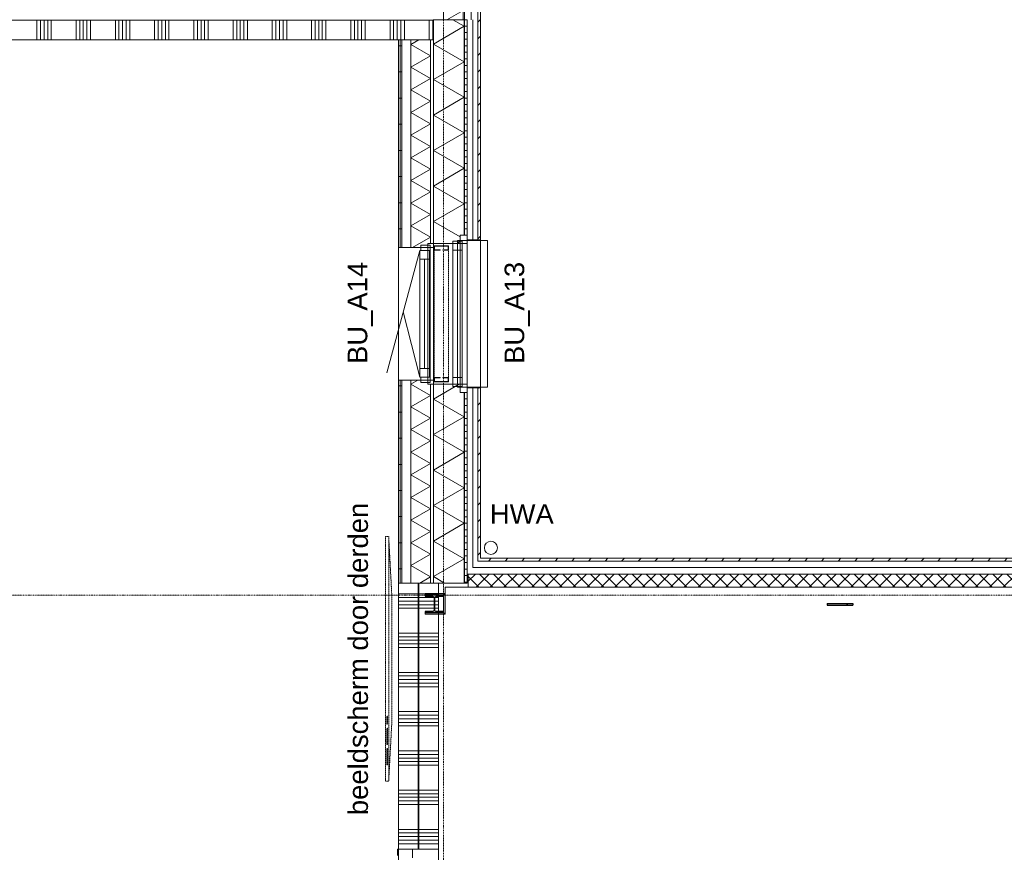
# Model space of a CAD drawing. Extents: x 0 to 92550, y 0 to 59400.
# Tile 73 of 94: x 39997 to 47526, y 31934 to 38299. Entities that reach past the tile are written whole.
import ezdxf
from ezdxf.xclip import XClip

# ---------------------------------------------------------------- set-up
doc = ezdxf.new("R2010")
doc.units = 0
doc.header["$MEASUREMENT"] = 0
doc.header["$XCLIPFRAME"] = 0
doc.linetypes.add('Streep-punt fijn', pattern=[1251.000023, 626.000023, -312.5, 0, -312.5])
doc.linetypes.add('Streeplijn ultrafijn', pattern=[117.37, 78.119999, -39.250001])
for name, color, linetype in [('ZZ 21 Buitenwand algemeen', 7, 'Continuous'), ('ZZ 21 Buitenwand spouwblad hsb', 7, 'Continuous'), ('ZZ 21 Buitenwand spouwisolatie', 7, 'Continuous'), ('ZZ 22 Binnenwand metal stud', 7, 'Continuous'), ('ZZ 28 HDC staalconstructies', 7, 'Continuous'), ('ZZ 31 Waterslagen', 7, 'Continuous'), ('ZZ 31 Zonwering', 7, 'Continuous'), ('ZZ 34 Balustrades', 7, 'Continuous'), ('ZZ 41 Buitenwandafwerking gevelhout', 7, 'Continuous'), ('ZZ 42 Aftimmerwerk algemeen', 7, 'Continuous'), ('ZZ 42 Binnenwandafwerking voorzetwand', 7, 'Continuous'), ('ZZ 43 Vloerafwerking algemeen', 7, 'Continuous'), ('ZZ 52 Hemelwaterafvoeren', 7, 'Continuous'), ('ZZ 82 Losse inrichting', 7, 'Continuous'), ('ZZ A Stramien', 7, 'Continuous'), ('ZZ B Bouwbesluitlijnen', 7, 'Continuous'), ('ZZ Info_tekst Algemeen', 7, 'Continuous'), ('ZZ Zone Gebruiksruimten', 7, 'Continuous')]:
    doc.layers.add(name, color=color, linetype=linetype)
doc.styles.add('GENERATED_STYLE_2', font='arial.ttf')
pattern_1 = [(180, (5738.867, 6500), (0, 50), [])]
pattern_2 = [(180, (5738.87, 6500), (0, 200), [])]
pattern_3 = [(45, (5738.87, 6500), (-63.63961, 63.63961), [])]

# ---------------------------------------------------------------- blocks, each defined once
blk = doc.blocks.new('*X51')
at = {"layer": 'ZZ 22 Binnenwand metal stud', "color": 7, "linetype": 'Continuous', "lineweight": 5, "ltscale": 0.01}
for p, q in [((40129.1, 38240.8), (40129.1, 38295)), ((40156.6, 38240.8), (40156.6, 38295)), ((40184, 38240.8), (40184, 38295)), ((40211.4, 38240.8), (40211.4, 38295)), ((40238.9, 38240.8), (40238.9, 38295)), ((40429.1, 38240.8), (40429.1, 38295)), ((40456.6, 38240.8), (40456.6, 38295)), ((40484, 38240.8), (40484, 38295)), ((40511.4, 38240.8), (40511.4, 38295)), ((40538.9, 38240.8), (40538.9, 38295)), ((40729.1, 38240.8), (40729.1, 38295)), ((40756.6, 38240.8), (40756.6, 38295)), ((40784, 38240.8), (40784, 38295)), ((40811.4, 38240.8), (40811.4, 38295)), ((40838.9, 38240.8), (40838.9, 38295)), ((41029.1, 38240.8), (41029.1, 38295)), ((41056.6, 38240.8), (41056.6, 38295)), ((41084, 38240.8), (41084, 38295)), ((41111.4, 38240.8), (41111.4, 38295)), ((41138.9, 38240.8), (41138.9, 38295)), ((41329.1, 38240.8), (41329.1, 38295)), ((41356.6, 38240.8), (41356.6, 38295)), ((41384, 38240.8), (41384, 38295)), ((41411.4, 38240.8), (41411.4, 38295)), ((41438.9, 38240.8), (41438.9, 38295)), ((41629.1, 38240.8), (41629.1, 38295)), ((41656.6, 38240.8), (41656.6, 38295)), ((41684, 38240.8), (41684, 38295)), ((41711.4, 38240.8), (41711.4, 38295)), ((41738.9, 38240.8), (41738.9, 38295)), ((41929.1, 38240.8), (41929.1, 38295)), ((41956.6, 38240.8), (41956.6, 38295)), ((41984, 38240.8), (41984, 38295)), ((42011.4, 38240.8), (42011.4, 38295)), ((42038.9, 38240.8), (42038.9, 38295)), ((42229.1, 38240.8), (42229.1, 38295)), ((42256.6, 38240.8), (42256.6, 38295)), ((42284, 38240.8), (42284, 38295)), ((42311.4, 38240.8), (42311.4, 38295)), ((42338.9, 38240.8), (42338.9, 38295)), ((42529.1, 38240.8), (42529.1, 38295)), ((42556.6, 38240.8), (42556.6, 38295)), ((42584, 38240.8), (42584, 38295)), ((42611.4, 38240.8), (42611.4, 38295)), ((42638.9, 38240.8), (42638.9, 38295)), ((42829.1, 38240.8), (42829.1, 38295)), ((42856.6, 38240.8), (42856.6, 38295)), ((42884, 38240.8), (42884, 38295)), ((42911.4, 38240.8), (42911.4, 38295)), ((42938.9, 38240.8), (42938.9, 38295)), ((43129.1, 38240.8), (43129.1, 38295)), ((43156.6, 38240.8), (43156.6, 38295)), ((40129.1, 38145), (40129.1, 38240.8)), ((40156.6, 38145), (40156.6, 38240.8)), ((40184, 38145), (40184, 38240.8)), ((40211.4, 38145), (40211.4, 38240.8)), ((40238.9, 38145), (40238.9, 38240.8)), ((40429.1, 38145), (40429.1, 38240.8)), ((40456.6, 38145), (40456.6, 38240.8)), ((40484, 38145), (40484, 38240.8)), ((40511.4, 38145), (40511.4, 38240.8)), ((40538.9, 38145), (40538.9, 38240.8)), ((40729.1, 38145), (40729.1, 38240.8)), ((40756.6, 38145), (40756.6, 38240.8)), ((40784, 38145), (40784, 38240.8)), ((40811.4, 38145), (40811.4, 38240.8)), ((40838.9, 38145), (40838.9, 38240.8)), ((41029.1, 38145), (41029.1, 38240.8)), ((41056.6, 38145), (41056.6, 38240.8)), ((41084, 38145), (41084, 38240.8)), ((41111.4, 38145), (41111.4, 38240.8)), ((41138.9, 38145), (41138.9, 38240.8)), ((41329.1, 38145), (41329.1, 38240.8)), ((41356.6, 38145), (41356.6, 38240.8)), ((41384, 38145), (41384, 38240.8)), ((41411.4, 38145), (41411.4, 38240.8)), ((41438.9, 38145), (41438.9, 38240.8)), ((41629.1, 38145), (41629.1, 38240.8)), ((41656.6, 38145), (41656.6, 38240.8)), ((41684, 38145), (41684, 38240.8)), ((41711.4, 38145), (41711.4, 38240.8)), ((41738.9, 38145), (41738.9, 38240.8)), ((41929.1, 38145), (41929.1, 38240.8)), ((41956.6, 38145), (41956.6, 38240.8)), ((41984, 38145), (41984, 38240.8)), ((42011.4, 38145), (42011.4, 38240.8)), ((42038.9, 38145), (42038.9, 38240.8)), ((42229.1, 38145), (42229.1, 38240.8)), ((42256.6, 38145), (42256.6, 38240.8)), ((42284, 38145), (42284, 38240.8)), ((42311.4, 38145), (42311.4, 38240.8)), ((42338.9, 38145), (42338.9, 38240.8)), ((42529.1, 38145), (42529.1, 38240.8)), ((42556.6, 38145), (42556.6, 38240.8)), ((42584, 38145), (42584, 38240.8)), ((42611.4, 38145), (42611.4, 38240.8)), ((42638.9, 38145), (42638.9, 38240.8)), ((42829.1, 38145), (42829.1, 38240.8)), ((42856.6, 38145), (42856.6, 38240.8)), ((42884, 38145), (42884, 38240.8)), ((42911.4, 38145), (42911.4, 38240.8)), ((42938.9, 38145), (42938.9, 38240.8)), ((43129.1, 38145), (43129.1, 38240.8)), ((43156.6, 38145), (43156.6, 38240.8))]:
    blk.add_line(p, q, dxfattribs=at)
blk = doc.blocks.new('*X68')
at = {"layer": 'ZZ 21 Buitenwand spouwblad hsb', "color": 7, "linetype": 'Continuous', "lineweight": 5, "ltscale": 0.01}
for p, q in [((43395.9, 38248.5), (43160.9, 38112.8)), ((43395.9, 38248.5), (43310.1, 38298)), ((43395.9, 37977.1), (43160.9, 38112.8)), ((43395.9, 37977.1), (43160.9, 37841.5)), ((43395.9, 37705.8), (43160.9, 37841.5)), ((43395.9, 37705.8), (43160.9, 37570.1)), ((43395.9, 37434.4), (43160.9, 37570.1)), ((43395.9, 37434.4), (43160.9, 37298.8)), ((43395.9, 37163.1), (43160.9, 37298.8)), ((43395.9, 37163.1), (43160.9, 37027.4)), ((43395.9, 36891.7), (43160.9, 37027.4)), ((43395.9, 36891.7), (43160.9, 36756)), ((43364.9, 36638.3), (43160.9, 36756)), ((43364.9, 36602.5), (43340.7, 36588.5))]:
    blk.add_line(p, q, dxfattribs=at)
blk = doc.blocks.new('*X69')
at = {"layer": 'ZZ 21 Buitenwand spouwblad hsb', "color": 7, "linetype": 'Continuous', "lineweight": 5, "ltscale": 0.01}
for p, q in [((43357, 35512.5), (43160.9, 35399.3)), ((43395.9, 35263.6), (43160.9, 35399.3)), ((43395.9, 35263.6), (43160.9, 35127.9)), ((43395.9, 34992.2), (43160.9, 35127.9)), ((43395.9, 34992.2), (43160.9, 34856.6)), ((43395.9, 34720.9), (43160.9, 34856.6)), ((43395.9, 34720.9), (43160.9, 34585.2)), ((43395.9, 34449.5), (43160.9, 34585.2)), ((43395.9, 34449.5), (43160.9, 34313.8)), ((43395.9, 34178.2), (43160.9, 34313.8)), ((43395.9, 34178.2), (43160.9, 34042.5)), ((43246.6, 33993), (43160.9, 34042.5))]:
    blk.add_line(p, q, dxfattribs=at)
blk = doc.blocks.new('*X71')
at = {"layer": 'ZZ 22 Binnenwand metal stud', "color": 7, "linetype": 'Continuous', "lineweight": 5, "ltscale": 0.01}
for p, q in [((43048.9, 33909.7), (43185.9, 33909.7)), ((43048.9, 33882.3), (43185.9, 33882.3)), ((43185.9, 33909.7), (43198.9, 33909.7)), ((43185.9, 33882.3), (43198.9, 33882.3)), ((43048.9, 33854.9), (43185.9, 33854.9)), ((43048.9, 33827.4), (43185.9, 33827.4)), ((43185.9, 33854.9), (43198.9, 33854.9)), ((43185.9, 33827.4), (43198.9, 33827.4)), ((43048.9, 33800), (43185.9, 33800)), ((43185.9, 33800), (43198.9, 33800)), ((43048.9, 33609.7), (43185.9, 33609.7)), ((43048.9, 33582.3), (43185.9, 33582.3)), ((43185.9, 33609.7), (43198.9, 33609.7)), ((43185.9, 33582.3), (43198.9, 33582.3)), ((43048.9, 33554.9), (43185.9, 33554.9)), ((43048.9, 33527.4), (43185.9, 33527.4)), ((43185.9, 33554.9), (43198.9, 33554.9)), ((43185.9, 33527.4), (43198.9, 33527.4)), ((43048.9, 33500), (43185.9, 33500)), ((43185.9, 33500), (43198.9, 33500)), ((43048.9, 33309.7), (43185.9, 33309.7)), ((43048.9, 33282.3), (43185.9, 33282.3)), ((43185.9, 33309.7), (43198.9, 33309.7)), ((43185.9, 33282.3), (43198.9, 33282.3)), ((43048.9, 33254.9), (43185.9, 33254.9)), ((43048.9, 33227.4), (43185.9, 33227.4)), ((43185.9, 33254.9), (43198.9, 33254.9)), ((43185.9, 33227.4), (43198.9, 33227.4)), ((43048.9, 33200), (43185.9, 33200)), ((43185.9, 33200), (43198.9, 33200)), ((43048.9, 33009.7), (43185.9, 33009.7)), ((43048.9, 32982.3), (43185.9, 32982.3)), ((43185.9, 33009.7), (43198.9, 33009.7)), ((43185.9, 32982.3), (43198.9, 32982.3)), ((43048.9, 32954.9), (43185.9, 32954.9)), ((43048.9, 32927.4), (43185.9, 32927.4)), ((43185.9, 32954.9), (43198.9, 32954.9)), ((43185.9, 32927.4), (43198.9, 32927.4)), ((43048.9, 32900), (43185.9, 32900)), ((43185.9, 32900), (43198.9, 32900)), ((43048.9, 32709.7), (43185.9, 32709.7)), ((43048.9, 32682.3), (43185.9, 32682.3)), ((43185.9, 32709.7), (43198.9, 32709.7)), ((43185.9, 32682.3), (43198.9, 32682.3)), ((43048.9, 32654.9), (43185.9, 32654.9)), ((43048.9, 32627.4), (43185.9, 32627.4)), ((43185.9, 32654.9), (43198.9, 32654.9)), ((43185.9, 32627.4), (43198.9, 32627.4)), ((43048.9, 32600), (43185.9, 32600)), ((43185.9, 32600), (43198.9, 32600)), ((43048.9, 32409.7), (43185.9, 32409.7)), ((43048.9, 32382.3), (43185.9, 32382.3)), ((43185.9, 32409.7), (43198.9, 32409.7)), ((43185.9, 32382.3), (43198.9, 32382.3)), ((43048.9, 32354.9), (43185.9, 32354.9)), ((43048.9, 32327.4), (43185.9, 32327.4)), ((43048.9, 32300), (43185.9, 32300)), ((43185.9, 32354.9), (43198.9, 32354.9)), ((43185.9, 32327.4), (43198.9, 32327.4)), ((43185.9, 32300), (43198.9, 32300)), ((43048.9, 32109.7), (43185.9, 32109.7)), ((43048.9, 32082.3), (43185.9, 32082.3)), ((43185.9, 32109.7), (43198.9, 32109.7)), ((43185.9, 32082.3), (43198.9, 32082.3)), ((43048.9, 32054.9), (43185.9, 32054.9)), ((43048.9, 32027.4), (43185.9, 32027.4)), ((43048.9, 32000), (43185.9, 32000)), ((43185.9, 32054.9), (43198.9, 32054.9)), ((43185.9, 32027.4), (43198.9, 32027.4)), ((43185.9, 32000), (43198.9, 32000))]:
    blk.add_line(p, q, dxfattribs=at)
blk = doc.blocks.new('*X72')
at = {"layer": 'ZZ 22 Binnenwand metal stud', "color": 7, "linetype": 'Continuous', "lineweight": 5, "ltscale": 0.01}
for p, q in [((42893.9, 33909.7), (43043.9, 33909.7)), ((42893.9, 33882.3), (43043.9, 33882.3)), ((42893.9, 33854.9), (43043.9, 33854.9)), ((42893.9, 33827.4), (43043.9, 33827.4)), ((42893.9, 33800), (43043.9, 33800)), ((42893.9, 33609.7), (43043.9, 33609.7)), ((42893.9, 33582.3), (43043.9, 33582.3)), ((42893.9, 33554.9), (43043.9, 33554.9)), ((42893.9, 33527.4), (43043.9, 33527.4)), ((42893.9, 33500), (43043.9, 33500)), ((42893.9, 33309.7), (43043.9, 33309.7)), ((42893.9, 33282.3), (43043.9, 33282.3)), ((42893.9, 33254.9), (43043.9, 33254.9)), ((42893.9, 33227.4), (43043.9, 33227.4)), ((42893.9, 33200), (43043.9, 33200)), ((42893.9, 33009.7), (43043.9, 33009.7)), ((42893.9, 32982.3), (43043.9, 32982.3)), ((42893.9, 32954.9), (43043.9, 32954.9)), ((42893.9, 32927.4), (43043.9, 32927.4)), ((42893.9, 32900), (43043.9, 32900)), ((42893.9, 32709.7), (43043.9, 32709.7)), ((42893.9, 32682.3), (43043.9, 32682.3)), ((42893.9, 32654.9), (43043.9, 32654.9)), ((42893.9, 32627.4), (43043.9, 32627.4)), ((42893.9, 32600), (43043.9, 32600)), ((42893.9, 32409.7), (43043.9, 32409.7)), ((42893.9, 32382.3), (43043.9, 32382.3)), ((42893.9, 32354.9), (43043.9, 32354.9)), ((42893.9, 32327.4), (43043.9, 32327.4)), ((42893.9, 32300), (43043.9, 32300)), ((42893.9, 32109.7), (43043.9, 32109.7)), ((42893.9, 32082.3), (43043.9, 32082.3)), ((42893.9, 32054.9), (43043.9, 32054.9)), ((42893.9, 32027.4), (43043.9, 32027.4)), ((42893.9, 32000), (43043.9, 32000))]:
    blk.add_line(p, q, dxfattribs=at)
blk = doc.blocks.new('*X177')
at = {"layer": 'ZZ 21 Buitenwand spouwisolatie', "color": 7, "linetype": 'Continuous', "lineweight": 5, "ltscale": 0.01}
for p, q in [((43318, 38502), (43238.9, 38456.3)), ((43388.9, 38369.7), (43238.9, 38456.3)), ((43388.9, 38369.7), (43264.6, 38298))]:
    blk.add_line(p, q, dxfattribs=at)
blk = doc.blocks.new('*X217')
at = {"layer": 'ZZ 42 Binnenwandafwerking voorzetwand', "color": 7, "linetype": 'Continuous', "lineweight": 5, "ltscale": 0.01}
for p, q in [((43042, 35542.5), (42988.9, 35511.9)), ((43138.9, 35425.2), (42988.9, 35511.9)), ((43138.9, 35425.2), (42988.9, 35338.6)), ((43138.9, 35252), (42988.9, 35338.6)), ((43138.9, 35252), (42988.9, 35165.4)), ((43138.9, 35078.8), (42988.9, 35165.4)), ((43138.9, 35078.8), (42988.9, 34992.2)), ((43138.9, 34905.6), (42988.9, 34992.2)), ((43138.9, 34905.6), (42988.9, 34819)), ((43138.9, 34732.4), (42988.9, 34819)), ((43138.9, 34732.4), (42988.9, 34645.8)), ((43138.9, 34559.2), (42988.9, 34645.8)), ((43138.9, 34559.2), (42988.9, 34472.6)), ((43138.9, 34386), (42988.9, 34472.6)), ((43138.9, 34386), (42988.9, 34299.4)), ((43138.9, 34212.8), (42988.9, 34299.4)), ((43138.9, 34212.8), (42988.9, 34126.2)), ((43138.9, 34039.6), (42988.9, 34126.2)), ((43138.9, 34039.6), (43058.1, 33993))]:
    blk.add_line(p, q, dxfattribs=at)
blk = doc.blocks.new('*X218')
at = {"layer": 'ZZ 42 Binnenwandafwerking voorzetwand', "color": 7, "linetype": 'Continuous', "lineweight": 5, "ltscale": 0.01}
for p, q in [((43049.6, 38145), (42988.9, 38109.9)), ((43138.9, 38023.3), (42988.9, 38109.9)), ((43138.9, 38023.3), (42988.9, 37936.7)), ((43138.9, 37850.1), (42988.9, 37936.7)), ((43138.9, 37850.1), (42988.9, 37763.5)), ((43138.9, 37676.9), (42988.9, 37763.5)), ((43138.9, 37676.9), (42988.9, 37590.3)), ((43138.9, 37503.7), (42988.9, 37590.3)), ((43138.9, 37503.7), (42988.9, 37417.1)), ((43138.9, 37330.5), (42988.9, 37417.1)), ((43138.9, 37330.5), (42988.9, 37243.9)), ((43138.9, 37157.3), (42988.9, 37243.9)), ((43138.9, 37157.3), (42988.9, 37070.7)), ((43138.9, 36984.1), (42988.9, 37070.7)), ((43138.9, 36984.1), (42988.9, 36897.5)), ((43138.9, 36810.9), (42988.9, 36897.5)), ((43138.9, 36810.9), (42988.9, 36724.3)), ((43138.9, 36637.7), (42988.9, 36724.3)), ((43138.9, 36637.7), (43001.7, 36558.5))]:
    blk.add_line(p, q, dxfattribs=at)
blk = doc.blocks.new('Drawing_1_1', base_point=(5738.9, 6500))
at = {"layer": 'ZZ 21 Buitenwand algemeen', "linetype": 'Continuous', "lineweight": 0, "true_color": 0x000000}
h = blk.add_hatch(dxfattribs=at)
h.set_pattern_fill('415_Isolatie_ruit_0001', color=18, style=0, pattern_type=2)
h.set_pattern_definition([(225, (5738.87, 6500), (-53.03301, 53.03301), []), (315, (5738.87, 6500), (53.03301, 53.03301), [])])
h.paths.add_polyline_path([(43427.9, 34061), (43427.9, 33961), (56376.6, 33961), (56376.6, 34061)])
at = {"layer": 'ZZ 21 Buitenwand spouwblad hsb', "linetype": 'Continuous', "lineweight": 0, "true_color": 0x7f7f7f}
for points in [[(43395.9, 38298), (43395.9, 36651.5), (43399.9, 36651.5), (43399.9, 38298)], [(43399.9, 35449.5), (43395.9, 35449.5), (43395.9, 33993), (43399.9, 33993)]]:
    blk.add_hatch(color=8, dxfattribs=at).paths.add_polyline_path(points)
at = {"layer": 'ZZ 21 Buitenwand spouwblad hsb', "linetype": 'Continuous', "lineweight": 0, "true_color": 0x000000}
h = blk.add_hatch(dxfattribs=at)
h.set_pattern_fill('325_Hout_plaatmateriaal__BC', color=18, style=0, pattern_type=2)
h.set_pattern_definition(pattern_1)
h.paths.add_polyline_path([(43399.9, 38298), (43399.9, 36651.5), (43417.9, 36651.5), (43417.9, 38298)])
h = blk.add_hatch(dxfattribs=at)
h.set_pattern_fill('325_Hout_plaatmateriaal__BC', color=18, style=0, pattern_type=2)
h.set_pattern_definition(pattern_1)
h.paths.add_polyline_path([(43399.9, 35449.5), (43399.9, 33993), (43417.9, 33993), (43417.9, 35449.5)])
at = {"layer": 'ZZ 28 HDC staalconstructies', "linetype": 'Continuous', "lineweight": 0, "true_color": 0x000000}
h = blk.add_hatch(dxfattribs=at)
h.set_pattern_fill('515_Staal_0001', color=18, style=0, pattern_type=2)
h.set_pattern_definition([(315, (43098.87, 33767), (159.1, 159.1), []), (315, (43045.83, 33713.97), (159.1, 159.1), [])])
h.paths.add_polyline_path([(43098.9, 33775.5), (43098.9, 33767), (43238.9, 33767), (43238.9, 33775.5), (43183.6, 33775.5, -0.414214), (43171.6, 33787.5), (43171.6, 33879.5, -0.414214), (43183.6, 33891.5), (43238.9, 33891.5), (43238.9, 33900), (43098.9, 33900), (43098.9, 33891.5), (43154.1, 33891.5, -0.414214), (43166.1, 33879.5), (43166.1, 33787.5, -0.414214), (43154.1, 33775.5)])
h = blk.add_hatch(dxfattribs=at)
h.set_pattern_fill('515_Staal_0001', color=18, style=0, pattern_type=2)
h.set_pattern_definition([(45, (5738.87, 6500), (-159.099, 159.099), []), (45, (5685.83, 6553.03), (-159.099, 159.099), [])])
h.paths.add_polyline_path([(46368.7, 33823.5), (46368.7, 33835.5), (46173, 33835.7), (46173, 33823.7)])
at = {"layer": 'ZZ 41 Buitenwandafwerking gevelhout', "linetype": 'Continuous', "lineweight": 0, "true_color": 0x000000}
h = blk.add_hatch(dxfattribs=at)
h.set_pattern_fill('310_Naaldhout__01__0001', color=18, style=0, pattern_type=2)
h.set_pattern_definition(pattern_3)
h.paths.add_polyline_path([(43499.9, 38618), (43499.9, 38298), (43520.9, 38298), (43520.9, 38618)])
h = blk.add_hatch(dxfattribs=at)
h.set_pattern_fill('310_Naaldhout__01__0001', color=18, style=0, pattern_type=2)
h.set_pattern_definition(pattern_3)
h.paths.add_polyline_path([(43499.9, 38298), (43499.9, 36615.5), (43520.9, 36615.5), (43520.9, 38298)])
h = blk.add_hatch(dxfattribs=at)
h.set_pattern_fill('310_Naaldhout__01__0001', color=18, style=0, pattern_type=2)
h.set_pattern_definition(pattern_3)
h.paths.add_polyline_path([(43520.9, 35485.5), (43499.9, 35485.5), (43499.9, 34182), (43520.9, 34182)])
h = blk.add_hatch(dxfattribs=at)
h.set_pattern_fill('310_Naaldhout__01__0001', color=18, style=0, pattern_type=2)
h.set_pattern_definition(pattern_3)
h.paths.add_polyline_path([(43499.9, 34161), (43503, 34161), (43520.9, 34182), (43499.9, 34182)])
h = blk.add_hatch(dxfattribs=at)
h.set_pattern_fill('310_Naaldhout__01__0001', color=18, style=0, pattern_type=2)
h.set_pattern_definition(pattern_3)
h.paths.add_polyline_path([(43520.9, 34182), (43503, 34161), (43520.9, 34161)])
h = blk.add_hatch(dxfattribs=at)
h.set_pattern_fill('310_Naaldhout__01__0001', color=18, style=0, pattern_type=2)
h.set_pattern_definition(pattern_3)
h.paths.add_polyline_path([(56450.6, 34182), (43520.9, 34182), (43520.9, 34161), (56450.6, 34161)])
at = {"layer": 'ZZ 42 Aftimmerwerk algemeen', "linetype": 'Continuous', "lineweight": 0, "true_color": 0x7f7f7f}
for points in [[(43238.9, 33912), (43098.9, 33912), (43098.9, 33900), (43238.9, 33900)], [(43238.9, 33900), (43250.9, 33912), (43238.9, 33912)], [(43238.9, 33900), (43250.9, 33900), (43250.9, 33912)], [(43238.9, 33900), (43238.9, 33767), (43250.9, 33767), (43250.9, 33900)], [(43238.9, 33767), (43098.9, 33767), (43098.9, 33755), (43238.9, 33755)], [(43238.9, 33767), (43250.9, 33755), (43250.9, 33767)], [(43238.9, 33755), (43250.9, 33755), (43238.9, 33767)]]:
    blk.add_hatch(color=8, dxfattribs=at).paths.add_polyline_path(points)
at = {"layer": 'ZZ 42 Binnenwandafwerking voorzetwand', "linetype": 'Continuous', "lineweight": 0, "true_color": 0x000000}
h = blk.add_hatch(dxfattribs=at)
h.set_pattern_fill('930_Lijnen_vert_200_0001', color=18, style=0, pattern_type=2)
h.set_pattern_definition(pattern_2)
h.paths.add_polyline_path([(42893.9, 38145), (42893.9, 36558.5), (42906.4, 36558.5), (42906.4, 38145)])
h = blk.add_hatch(dxfattribs=at)
h.set_pattern_fill('930_Lijnen_vert_200_0001', color=18, style=0, pattern_type=2)
h.set_pattern_definition(pattern_2)
h.paths.add_polyline_path([(42906.4, 36558.5), (42918.9, 36558.5), (42918.9, 38145), (42906.4, 38145)])
h = blk.add_hatch(dxfattribs=at)
h.set_pattern_fill('930_Lijnen_vert_200_0001', color=18, style=0, pattern_type=2)
h.set_pattern_definition(pattern_2)
h.paths.add_polyline_path([(42893.9, 33993), (42906.4, 33993), (42906.4, 35542.5), (42893.9, 35542.5)])
h = blk.add_hatch(dxfattribs=at)
h.set_pattern_fill('930_Lijnen_vert_200_0001', color=18, style=0, pattern_type=2)
h.set_pattern_definition(pattern_2)
h.paths.add_polyline_path([(42906.4, 35542.5), (42906.4, 33993), (42918.9, 33993), (42918.9, 35542.5)])
at = {"layer": 'ZZ 21 Buitenwand algemeen', "color": 7, "linetype": 'Continuous', "lineweight": 15, "ltscale": 0.01, "flags": 128}
for points in [[(56376.6, 34061), (43427.9, 34061)], [(43427.9, 34061), (43427.9, 33961)], [(43427.9, 33961), (56376.6, 33961)]]:
    blk.add_lwpolyline(points, dxfattribs=at)
at = {"layer": 'ZZ 21 Buitenwand spouwblad hsb', "color": 7, "linetype": 'Continuous', "lineweight": 9, "ltscale": 0.01}
for p, q in [((43395.9, 36651.5), (43395.9, 38298)), ((43399.9, 36651.5), (43399.9, 38298)), ((43364.9, 36588.5), (43364.9, 36651.5)), ((43417.9, 36651.5), (43364.9, 36651.5)), ((43364.9, 36588.5), (43160.9, 36588.5)), ((43395.9, 36588.5), (43160.9, 36588.5)), ((43399.9, 36588.5), (43395.9, 36588.5)), ((43417.9, 36588.5), (43399.9, 36588.5)), ((43364.9, 35512.5), (43160.9, 35512.5)), ((43395.9, 35512.5), (43160.9, 35512.5)), ((43364.9, 35449.5), (43364.9, 35512.5)), ((43399.9, 35512.5), (43395.9, 35512.5)), ((43417.9, 35512.5), (43399.9, 35512.5)), ((43417.9, 35449.5), (43364.9, 35449.5)), ((43395.9, 33993), (43395.9, 35449.5)), ((43399.9, 33993), (43399.9, 35449.5))]:
    blk.add_line(p, q, dxfattribs=at)
at = {"layer": 'ZZ 21 Buitenwand spouwblad hsb', "color": 255, "linetype": 'Continuous', "lineweight": 0, "ltscale": 0.01}
blk.add_line((43417.9, 35449.5), (43417.9, 36651.5), dxfattribs=at)
at = {"layer": 'ZZ 21 Buitenwand spouwblad hsb', "color": 7, "linetype": 'Continuous', "lineweight": 9, "ltscale": 0.01, "flags": 128}
for points in [[(43160.9, 38298), (43160.9, 36588.5)], [(43395.9, 38298), (43160.9, 38298)], [(43399.9, 38298), (43395.9, 38298)], [(43417.9, 38298), (43399.9, 38298)], [(43417.9, 36651.5), (43417.9, 38298)], [(43160.9, 35512.5), (43160.9, 33993)], [(43417.9, 33993), (43417.9, 35449.5)], [(43395.9, 33993), (43160.9, 33993)], [(43399.9, 33993), (43395.9, 33993)], [(43417.9, 33993), (43399.9, 33993)]]:
    blk.add_lwpolyline(points, dxfattribs=at)
blk.add_lwpolyline([(43417.9, 35449.5), (43364.9, 35449.5), (43364.9, 36651.5), (43417.9, 36651.5)], close=True, dxfattribs=at)
at = {"layer": 'ZZ 21 Buitenwand spouwisolatie', "color": 7, "linetype": 'Continuous', "lineweight": 9, "ltscale": 0.01, "flags": 128}
for points in [[(43238.9, 38502), (43238.9, 38298)], [(43388.9, 38298), (43388.9, 38502)], [(43238.9, 38298), (43388.9, 38298)]]:
    blk.add_lwpolyline(points, dxfattribs=at)
at = {"layer": 'ZZ 22 Binnenwand metal stud', "color": 7, "linetype": 'Continuous', "lineweight": 15, "ltscale": 0.01}
for p, q in [((43160.9, 38295), (34558.9, 38295)), ((43043.9, 31959.5), (43043.9, 33993)), ((43048.9, 31959.5), (43048.9, 33993)), ((42893.9, 31959.5), (43000.9, 31959.5)), ((42893.9, 31959.5), (43000.9, 31959.5)), ((42893.9, 31959.5), (43000.9, 31959.5)), ((43000.9, 31959.5), (43043.9, 31959.5)), ((43000.9, 31959.5), (43043.9, 31959.5)), ((43048.9, 31959.5), (43198.9, 31959.5)), ((43048.9, 31959.5), (43198.9, 31959.5))]:
    blk.add_line(p, q, dxfattribs=at)
at = {"layer": 'ZZ 22 Binnenwand metal stud', "color": 7, "linetype": 'Continuous', "lineweight": 9, "ltscale": 0.01}
for p, q in [((43000.9, 31959.5), (42886.9, 31959.5)), ((42886.9, 31959.5), (42886.9, 31909.5)), ((43000.9, 31892.5), (43000.9, 31959.5))]:
    blk.add_line(p, q, dxfattribs=at)
at = {"layer": 'ZZ 22 Binnenwand metal stud', "color": 7, "linetype": 'Continuous', "lineweight": 5, "ltscale": 0.01}
blk.add_line((43043.9, 31959.5), (43048.9, 31959.5), dxfattribs=at)
blk.add_line((43043.9, 31959.5), (43048.9, 31959.5), dxfattribs=at)
at = {"layer": 'ZZ 22 Binnenwand metal stud', "color": 7, "linetype": 'Continuous', "lineweight": 5, "ltscale": 0.01, "flags": 128}
for points in [[(43160.9, 38300), (43160.9, 38295)], [(43048.9, 33993), (43043.9, 33993)]]:
    blk.add_lwpolyline(points, dxfattribs=at)
at = {"layer": 'ZZ 22 Binnenwand metal stud', "color": 7, "linetype": 'Continuous', "lineweight": 15, "ltscale": 0.01, "flags": 128}
for points in [[(43160.9, 38295), (43160.9, 38145)], [(34558.9, 38145), (43160.9, 38145)], [(43043.9, 33993), (42893.9, 33993)], [(42893.9, 33993), (42893.9, 31959.5)], [(43198.9, 33993), (43048.9, 33993)], [(43198.9, 31959.5), (43198.9, 33993)]]:
    blk.add_lwpolyline(points, dxfattribs=at)
at = {"layer": 'ZZ 28 HDC staalconstructies', "color": 7, "linetype": 'Continuous', "lineweight": 25, "ltscale": 0.01}
for p, q in [((46173, 33835.7), (46173, 33823.7)), ((46173, 33835.7), (46368.7, 33835.5)), ((46173, 33823.7), (46368.7, 33823.5)), ((46368.7, 33835.5), (46368.7, 33823.5))]:
    blk.add_line(p, q, dxfattribs=at)
at = {"layer": 'ZZ 28 HDC staalconstructies', "color": 7, "linetype": 'Continuous', "lineweight": 25, "ltscale": 0.01, "flags": 128}
blk.add_lwpolyline([(43098.9, 33775.5), (43098.9, 33767), (43238.9, 33767), (43238.9, 33775.5), (43183.6, 33775.5, -0.414214), (43171.6, 33787.5), (43171.6, 33879.5, -0.414214), (43183.6, 33891.5), (43238.9, 33891.5), (43238.9, 33900), (43098.9, 33900), (43098.9, 33891.5), (43154.1, 33891.5, -0.414214), (43166.1, 33879.5), (43166.1, 33787.5, -0.414214), (43154.1, 33775.5)], format="xyb", close=True, dxfattribs=at)
at = {"layer": 'ZZ 31 Waterslagen', "color": 7, "linetype": 'Continuous', "lineweight": 9, "ltscale": 0.01}
for p, q in [((43344.4, 35490.5), (43344.4, 36610.5)), ((43574.4, 36610.5), (43344.4, 36610.5)), ((43574.4, 35490.5), (43574.4, 36610.5)), ((43574.4, 35490.5), (43344.4, 35490.5))]:
    blk.add_line(p, q, dxfattribs=at)
at = {"layer": 'ZZ 31 Zonwering', "color": 7, "linetype": 'Continuous', "lineweight": 9, "ltscale": 0.01}
for p, q in [((43167.4, 36571), (43277.4, 36571)), ((43167.4, 36537.5), (43167.4, 36571)), ((43212.4, 36537.5), (43167.4, 36537.5)), ((43274.4, 36568), (43170.4, 36568)), ((43170.4, 36568), (43170.4, 36540.5)), ((43170.4, 36540.5), (43212.4, 36540.5)), ((43212.4, 36540.5), (43212.4, 36537.5)), ((43232.4, 36537.5), (43232.4, 36540.5)), ((43232.4, 36540.5), (43274.4, 36540.5)), ((43277.4, 36537.5), (43232.4, 36537.5)), ((43274.4, 36540.5), (43274.4, 36568)), ((43277.4, 36571), (43277.4, 36537.5)), ((43212.4, 35563.5), (43167.4, 35563.5)), ((43167.4, 35563.5), (43167.4, 35530)), ((43170.4, 35533), (43170.4, 35560.5)), ((43170.4, 35560.5), (43212.4, 35560.5)), ((43212.4, 35560.5), (43212.4, 35563.5)), ((43277.4, 35563.5), (43232.4, 35563.5)), ((43232.4, 35563.5), (43232.4, 35560.5)), ((43232.4, 35560.5), (43274.4, 35560.5)), ((43274.4, 35560.5), (43274.4, 35533)), ((43277.4, 35530), (43277.4, 35563.5)), ((43167.4, 35530), (43277.4, 35530)), ((43274.4, 35533), (43170.4, 35533))]:
    blk.add_line(p, q, dxfattribs=at)
at = {"layer": 'ZZ 31 Zonwering', "color": 7, "linetype": 'Streeplijn ultrafijn', "lineweight": 5, "ltscale": 0.01, "flags": 128}
blk.add_lwpolyline([(43167.4, 36571), (43277.4, 36571), (43277.4, 35530), (43167.4, 35530)], close=True, dxfattribs=at)
at = {"layer": 'ZZ 41 Buitenwandafwerking gevelhout', "color": 7, "linetype": 'Continuous', "lineweight": 5, "ltscale": 0.01}
for p, q in [((43449.9, 38298), (43449.9, 38618)), ((43461.9, 36615.5), (43461.9, 38298)), ((43461.9, 36615.5), (43417.9, 36615.5)), ((43461.9, 36615.5), (43417.9, 36615.5)), ((43499.9, 36615.5), (43461.9, 36615.5)), ((43499.9, 36615.5), (43461.9, 36615.5)), ((43461.9, 35485.5), (43417.9, 35485.5)), ((43461.9, 35485.5), (43417.9, 35485.5)), ((43461.9, 34112.7), (43461.9, 35485.5)), ((43499.9, 35485.5), (43461.9, 35485.5)), ((43499.9, 35485.5), (43461.9, 35485.5)), ((43461.9, 34111), (43461.9, 34112.7)), ((43461.9, 34111), (43461.9, 34112.7)), ((56450.6, 34111), (43461.9, 34111))]:
    blk.add_line(p, q, dxfattribs=at)
at = {"layer": 'ZZ 41 Buitenwandafwerking gevelhout', "color": 7, "linetype": 'Continuous', "lineweight": 9, "ltscale": 0.01}
for p, q in [((43499.9, 38298), (43499.9, 38618)), ((43499.9, 36615.5), (43499.9, 38298)), ((43308.9, 36537.5), (43308.9, 36605.5)), ((43308.9, 36605.5), (43380.9, 36605.5)), ((43380.9, 36605.5), (43380.9, 36537.5)), ((43520.9, 36615.5), (43499.9, 36615.5)), ((43520.9, 36615.5), (43499.9, 36615.5)), ((43055.9, 36535.5), (42804.8, 35598.6)), ((43055.9, 36467.5), (43055.9, 36535.5)), ((43055.9, 36535.5), (43130.9, 36535.5)), ((43063.9, 36535.5), (43063.9, 36575.5)), ((43063.9, 36575.5), (43135.9, 36575.5)), ((43130.9, 36535.5), (43063.9, 36535.5)), ((43130.9, 36507.5), (43130.9, 36535.5)), ((43130.9, 36535.5), (43130.9, 36467.5)), ((43135.9, 36575.5), (43135.9, 36507.5)), ((43380.9, 36537.5), (43308.9, 36537.5)), ((43308.9, 35563.5), (43308.9, 36537.5)), ((43344.9, 35563.5), (43344.9, 36537.5)), ((43380.9, 36537.5), (43380.9, 35563.5)), ((43055.9, 35633.5), (43055.9, 36467.5)), ((43130.9, 36467.5), (43055.9, 36467.5)), ((43055.9, 35633.5), (43055.9, 36467.5)), ((43093.4, 35633.5), (43093.4, 36467.5)), ((43135.9, 36507.5), (43130.9, 36507.5)), ((43130.9, 36467.5), (43130.9, 35633.5)), ((43135.9, 36507.5), (43135.9, 35593.5)), ((43055.9, 35565.5), (42930.3, 36067)), ((43055.9, 35565.5), (43055.9, 35633.5)), ((43055.9, 35633.5), (43130.9, 35633.5)), ((43130.9, 35633.5), (43130.9, 35565.5)), ((43130.9, 35565.5), (43055.9, 35565.5)), ((43063.9, 35525.5), (43063.9, 35565.5)), ((43063.9, 35565.5), (43130.9, 35565.5)), ((43130.9, 35565.5), (43130.9, 35593.5)), ((43130.9, 35593.5), (43135.9, 35593.5)), ((43135.9, 35593.5), (43135.9, 35525.5)), ((43308.9, 35495.5), (43308.9, 35563.5)), ((43308.9, 35563.5), (43380.9, 35563.5)), ((43380.9, 35563.5), (43380.9, 35495.5)), ((43135.9, 35525.5), (43063.9, 35525.5)), ((43380.9, 35495.5), (43308.9, 35495.5)), ((43499.9, 34182), (43499.9, 35485.5)), ((43520.9, 35485.5), (43499.9, 35485.5)), ((43520.9, 35485.5), (43499.9, 35485.5)), ((43499.9, 34182), (43499.9, 34161)), ((43499.9, 34182), (43499.9, 34161)), ((43499.9, 34161), (43503, 34161)), ((56450.6, 34161), (43503, 34161))]:
    blk.add_line(p, q, dxfattribs=at)
at = {"layer": 'ZZ 41 Buitenwandafwerking gevelhout', "color": 7, "linetype": 'Continuous', "lineweight": 5, "ltscale": 0.01, "flags": 128}
for points in [[(43399.9, 38618), (43399.9, 38298)], [(43417.9, 38298), (43399.9, 38298)], [(43417.9, 38298), (43417.9, 36615.5)], [(43417.9, 35485.5), (43417.9, 34111)], [(43417.9, 34061), (43417.9, 34111)], [(43417.9, 34061), (56450.6, 34061)]]:
    blk.add_lwpolyline(points, dxfattribs=at)
at = {"layer": 'ZZ 41 Buitenwandafwerking gevelhout', "color": 7, "linetype": 'Continuous', "lineweight": 9, "ltscale": 0.01, "flags": 128}
for points in [[(43520.9, 38298), (43520.9, 38618)], [(43520.9, 36615.5), (43520.9, 38298)], [(43520.9, 34182), (43520.9, 35485.5)], [(56450.6, 34182), (43520.9, 34182)]]:
    blk.add_lwpolyline(points, dxfattribs=at)
at = {"layer": 'ZZ 42 Aftimmerwerk algemeen', "color": 7, "linetype": 'Continuous', "lineweight": 9, "ltscale": 0.01, "flags": 128}
for points in [[(43238.9, 33912), (43098.9, 33912)], [(43098.9, 33912), (43098.9, 33900)], [(43098.9, 33900), (43238.9, 33900)], [(43250.9, 33912), (43238.9, 33912)], [(43238.9, 33900), (43238.9, 33767)], [(43250.9, 33767), (43250.9, 33912)], [(43238.9, 33767), (43098.9, 33767)], [(43098.9, 33755), (43098.9, 33767)], [(43098.9, 33755), (43250.9, 33755)], [(43250.9, 33755), (43250.9, 33767)]]:
    blk.add_lwpolyline(points, dxfattribs=at)
at = {"layer": 'ZZ 42 Binnenwandafwerking voorzetwand', "color": 7, "linetype": 'Continuous', "lineweight": 9, "ltscale": 0.01}
for p, q in [((42906.4, 38145), (42906.4, 36558.5)), ((42918.9, 38145), (42918.9, 36558.5)), ((42988.9, 38145), (42988.9, 36558.5)), ((43138.9, 36588.5), (43138.9, 38145)), ((42906.4, 36558.5), (42893.9, 36558.5)), ((42906.4, 36558.5), (42893.9, 36558.5)), ((42918.9, 36558.5), (42906.4, 36558.5)), ((42918.9, 36558.5), (42906.4, 36558.5)), ((43119.4, 36558.5), (42988.9, 36558.5)), ((43138.9, 36558.5), (42988.9, 36558.5)), ((43119.4, 36558.5), (43119.4, 36588.5)), ((43160.9, 36588.5), (43119.4, 36588.5)), ((42906.4, 35542.5), (42893.9, 35542.5)), ((42906.4, 35542.5), (42893.9, 35542.5)), ((42906.4, 35542.5), (42906.4, 33993)), ((42918.9, 35542.5), (42906.4, 35542.5)), ((42918.9, 35542.5), (42906.4, 35542.5)), ((42918.9, 35542.5), (42918.9, 33993)), ((42988.9, 35542.5), (42988.9, 33993)), ((43119.4, 35542.5), (42988.9, 35542.5)), ((43138.9, 35542.5), (42988.9, 35542.5)), ((43119.4, 35512.5), (43119.4, 35542.5)), ((43160.9, 35512.5), (43119.4, 35512.5)), ((43138.9, 33993), (43138.9, 35512.5))]:
    blk.add_line(p, q, dxfattribs=at)
at = {"layer": 'ZZ 42 Binnenwandafwerking voorzetwand', "color": 7, "linetype": 'Continuous', "lineweight": 5, "ltscale": 0.01}
for p, q in [((42893.9, 35542.5), (42893.9, 36558.5)), ((42988.9, 36558.5), (42918.9, 36558.5)), ((42988.9, 36558.5), (42918.9, 36558.5)), ((43160.9, 36558.5), (43138.9, 36558.5)), ((42988.9, 35542.5), (42918.9, 35542.5)), ((42988.9, 35542.5), (42918.9, 35542.5)), ((43160.9, 35542.5), (43138.9, 35542.5))]:
    blk.add_line(p, q, dxfattribs=at)
at = {"layer": 'ZZ 42 Binnenwandafwerking voorzetwand', "color": 255, "linetype": 'Continuous', "lineweight": 0, "ltscale": 0.01}
blk.add_line((43160.9, 35512.5), (43160.9, 36588.5), dxfattribs=at)
at = {"layer": 'ZZ 42 Binnenwandafwerking voorzetwand', "color": 7, "linetype": 'Continuous', "lineweight": 9, "ltscale": 0.01, "flags": 128}
for points in [[(42893.9, 38145), (42893.9, 36558.5)], [(42906.4, 38145), (42893.9, 38145)], [(42918.9, 38145), (42906.4, 38145)], [(43138.9, 38145), (42988.9, 38145)], [(43160.9, 36588.5), (43160.9, 38145)], [(42893.9, 35542.5), (42893.9, 33993)], [(43160.9, 33993), (43160.9, 35512.5)], [(42906.4, 33993), (42893.9, 33993)], [(42918.9, 33993), (42906.4, 33993)], [(43138.9, 33993), (42988.9, 33993)]]:
    blk.add_lwpolyline(points, dxfattribs=at)
at = {"layer": 'ZZ 42 Binnenwandafwerking voorzetwand', "color": 7, "linetype": 'Continuous', "lineweight": 5, "ltscale": 0.01, "flags": 128}
for points in [[(42988.9, 38145), (42918.9, 38145)], [(43160.9, 38145), (43138.9, 38145)], [(42988.9, 33993), (42918.9, 33993)], [(43160.9, 33993), (43138.9, 33993)]]:
    blk.add_lwpolyline(points, dxfattribs=at)
at = {"layer": 'ZZ 42 Binnenwandafwerking voorzetwand', "color": 7, "linetype": 'Continuous', "lineweight": 9, "ltscale": 0.01, "flags": 128}
blk.add_lwpolyline([(43160.9, 35512.5), (43119.4, 35512.5), (43119.4, 36588.5), (43160.9, 36588.5)], close=True, dxfattribs=at)
at = {"layer": 'ZZ 43 Vloerafwerking algemeen', "color": 7, "linetype": 'Continuous', "lineweight": 15, "ltscale": 0.01, "flags": 128}
blk.add_lwpolyline([(28523.9, 28680), (42893.9, 28680), (42893.9, 38145), (28523.9, 38145)], close=True, dxfattribs=at)
at = {"layer": 'ZZ 52 Hemelwaterafvoeren', "color": 7, "linetype": 'Continuous', "lineweight": 9, "ltscale": 0.01, "flags": 128}
blk.add_lwpolyline([(43650.9, 34262, 1), (43550.9, 34262, 1)], format="xyb", close=True, dxfattribs=at)
at = {"layer": 'ZZ 82 Losse inrichting', "color": 174, "linetype": 'Streeplijn ultrafijn', "lineweight": 5, "ltscale": 0.01, "true_color": 0x0000aa}
for p, q in [((42818.9, 34347.7), (42818.9, 32477.3)), ((42803.9, 32913.8), (42803.9, 32976.1)), ((42803.9, 32976.1), (42810.1, 32976.1)), ((42810.1, 32913.8), (42803.9, 32913.8)), ((42810.1, 32976.1), (42810.1, 32913.8)), ((42803.9, 32757.9), (42803.9, 32882.6)), ((42803.9, 32882.6), (42810.1, 32882.6)), ((42810.1, 32882.6), (42810.1, 32757.9)), ((42810.1, 32757.9), (42803.9, 32757.9)), ((42803.9, 32602), (42803.9, 32726.7)), ((42803.9, 32726.7), (42810.1, 32726.7)), ((42810.1, 32726.7), (42810.1, 32602)), ((42810.1, 32602), (42803.9, 32602))]:
    blk.add_line(p, q, dxfattribs=at)
at = {"layer": 'ZZ 82 Losse inrichting', "color": 174, "linetype": 'Streeplijn ultrafijn', "lineweight": 5, "ltscale": 0.01, "true_color": 0x0000aa, "flags": 128}
blk.add_lwpolyline([(42793.9, 34347.7), (42793.9, 32477.3), (42818.9, 32477.3), (42843.9, 32944.9), (42843.9, 33880.1), (42818.9, 34347.7)], close=True, dxfattribs=at)
at = {"layer": 'ZZ A Stramien', "color": 7, "linetype": 'Streep-punt fijn', "lineweight": 9, "ltscale": 0.01}
for p, q in [((43238.9, 6500), (43238.9, 52900)), ((8788.9, 33900), (61238.9, 33900))]:
    blk.add_line(p, q, dxfattribs=at)
at = {"layer": 'ZZ B Bouwbesluitlijnen', "color": 255, "linetype": 'Continuous', "lineweight": 0, "ltscale": 0.01, "flags": 128}
blk.add_lwpolyline([(28371.4, 28002.5), (52706.4, 28002.5), (52706.4, 24697.5), (50606.4, 24697.5), (50606.4, 11218), (60020.9, 11218), (60020.9, 34182), (43520.9, 34182), (43520.9, 48182), (20738.9, 48182), (19796.4, 47413.7), (19796.4, 40012.5), (23638.9, 40012.5), (23638.9, 38400), (28371.4, 38400)], close=True, dxfattribs=at)
at = {"layer": 'ZZ Zone Gebruiksruimten', "color": 255, "linetype": 'Continuous', "lineweight": 0, "ltscale": 0.01, "flags": 128}
for points in [[(28582.9, 38145), (28582.9, 28680), (42893.9, 28680), (42893.9, 33800), (42893.9, 38145)], [(43198.9, 33755), (43198.9, 28257), (43350.9, 28257), (43350.9, 28155), (50660.4, 28155), (50660.4, 28232), (50817.4, 28232), (50817.4, 28155), (52858.9, 28155), (52858.9, 24670), (58343.6, 24670), (58343.6, 33961), (50850.9, 33961), (50850.9, 33698), (50626.9, 33698), (50626.9, 33961), (43250.9, 33961), (43250.9, 33755)]]:
    blk.add_lwpolyline(points, close=True, dxfattribs=at)
at = {"layer": 'ZZ 34 Balustrades', "color": 7, "linetype": 'Continuous', "lineweight": 25, "ltscale": 0.01}
for name in ['*X177', '*X51', '*X68', '*X218', '*X217', '*X69', '*X72', '*X71']:
    blk.add_blockref(name, (0, 0), dxfattribs=at)
at = {"layer": 'ZZ 41 Buitenwandafwerking gevelhout', "color": 7, "linetype": 'Continuous', "lineweight": 5, "char_height": 150, "attachment_point": 1, "rotation": 90, "style": 'GENERATED_STYLE_2'}
for s, insert in [('\\A1;{\\pql;\\fArial|b0|i0|c0|p0;\\W1.000000;BU_A14}', (42505.2, 35667.4)), ('\\A1;{\\pql;\\fArial|b0|i0|c0|p0;\\W1.000000;BU_A13}', (43705.2, 35667.4))]:
    blk.add_mtext(s, dxfattribs=dict(at, insert=insert))
at = {"layer": 'ZZ Info_tekst Algemeen', "color": 174, "linetype": 'Continuous', "lineweight": 5, "true_color": 0x0000aa, "insert": (42586.5, 33412.5), "char_height": 150, "attachment_point": 5, "rotation": 90, "style": 'GENERATED_STYLE_2'}
blk.add_mtext('\\A1;{\\pqc;\\fArial|b0|i0|c0|p0;\\W1.000000;beeldscherm\\fArial|b0|i0|c0|p0;\\W1.000000; door derden}', dxfattribs=at)
at = {"layer": 'ZZ Info_tekst Algemeen', "color": 7, "linetype": 'Continuous', "lineweight": 5, "insert": (43837, 34520.6), "char_height": 150, "attachment_point": 5, "style": 'GENERATED_STYLE_2'}
blk.add_mtext('\\A1;{\\pqc;\\fArial|b0|i0|c0|p0;\\W1.000000;HWA}', dxfattribs=at)

msp = doc.modelspace()

# ---------------------------------------------------------------- block references
at = {"color": 7, "linetype": 'Continuous', "lineweight": 25, "ltscale": 0.01}
ref = msp.add_blockref('Drawing_1_1', (5738.9, 6500), dxfattribs=at)
XClip(ref).set_block_clipping_path([(1000, 1000), (74950, 58400)])

doc.saveas('drawing.dxf')
